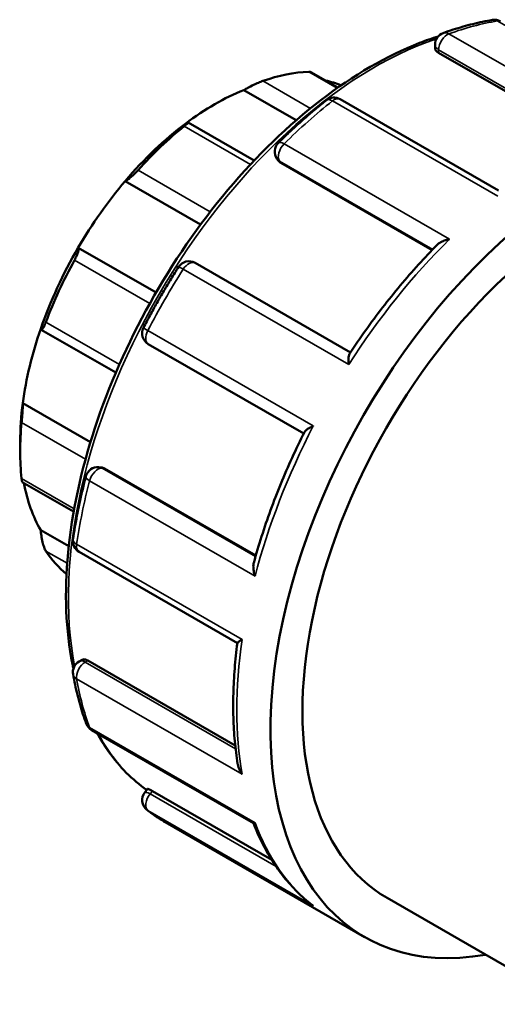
# Model space of a CAD drawing. Header units: millimetres. Extents: x 0 to 901, y -367 to 692.
# Tile 10 of 11: x 736 to 765, y 632 to 692. Entities that reach past the tile are written whole.
import ezdxf

# ---------------------------------------------------------------- set-up
doc = ezdxf.new("R2010")
doc.units = ezdxf.units.MM
doc.layers.add('Visible (ANSI)', color=7, linetype='Continuous', lineweight=50)
doc.layers.add('Visible Narrow (ANSI)', color=7, linetype='Continuous', lineweight=35)

msp = doc.modelspace()

# ---------------------------------------------------------------- linework, layer by layer
at = {"layer": 'Visible (ANSI)'}
for p, q in [((761.346, 690.516), (761.346, 690.73)), ((761.565, 690.24), (770.535, 685.075)), ((755.435, 688.117), (753.787, 689.066)), ((749.704, 687.97), (752.897, 686.13)), ((765.215, 681.859), (755.576, 687.41)), ((750.346, 683.687), (746.324, 686.002)), ((751.803, 683.673), (751.721, 683.791)), ((751.955, 683.536), (761.17, 678.23)), ((742.482, 682.426), (747.076, 679.781)), ((739.622, 678.376), (744.363, 675.646)), ((756.199, 671.999), (746.738, 677.447)), ((737.372, 673.385), (741.915, 670.77)), ((743.891, 672.513), (753.351, 667.065)), ((736.251, 668.923), (740.372, 666.55)), ((736.092, 666.59), (736.092, 665.98)), ((740.887, 665.021), (741.03, 665.008)), ((741.222, 664.945), (750.437, 659.639)), ((736.223, 664.113), (739.348, 662.314)), ((737.344, 661.183), (739.045, 660.204)), ((739.676, 659.868), (749.314, 654.317)), ((739.676, 653.196), (739.861, 653.303)), ((740.21, 653.252), (749.183, 648.084)), ((740.444, 649.024), (750.294, 643.352)), ((743.681, 645.226), (743.85, 645.437)), ((744.139, 645.307), (751.412, 641.118)), ((744.925, 643.411), (757.052, 636.428)), ((758.424, 638.811), (769.673, 632.333))]:
    msp.add_line(p, q, dxfattribs=at)
for centre, start, end in [((764.962, 691.493), 60.06401, 99.44994), ((762.096, 690.73), 109.87828, 180), ((755.201, 686.76), 60.06401, 128.31428), ((752.335, 684.221), 134.57515, 215.02709), ((746.364, 676.797), 60.06401, 147.39496), ((744.265, 673.162), 152.60443, 240.06401), ((740.818, 664.274), 84.76275, 165.40673), ((740.05, 660.517), 171.65084, 240.06401), ((740.05, 652.546), 119.93599, 190.01589), ((740.818, 649.674), 200.39814, 240.06401), ((744.265, 644.756), 141.19183, 232.12288)]:
    msp.add_arc(centre, 0.75, start, end, dxfattribs=at)
for centre, major_axis, start_param, end_param in [((748.466, 673.106), (8.733, 15.165), 0.349739, 0.588871), ((747.936, 673.411), (8.359, 14.515), 0.076356, 0.177783), ((747.936, 673.411), (-8.359, -14.515), 3.775244, 4.074871), ((770.775, 660.259), (13.723, 23.831), 5.832158, 9.875805), ((747.936, 673.411), (-8.359, -14.515), 4.074871, 4.403562), ((748.466, 673.106), (8.733, 15.165), 0.978058, 1.21719), ((770.775, 660.259), (12.351, 21.448), 0, 3.141593), ((747.936, 673.411), (-8.359, -14.515), 4.403562, 4.703189), ((747.936, 673.411), (-8.359, -14.515), 4.703189, 5.031881), ((748.466, 673.106), (8.733, 15.165), 1.606376, 1.845508), ((747.936, 673.411), (-8.359, -14.515), 5.031881, 5.331508), ((747.936, 673.411), (-8.359, -14.515), 5.331508, 5.495853), ((748.466, 673.106), (8.733, 15.165), 2.234695, 2.473827), ((747.936, 673.411), (-8.359, -14.515), 5.691466, 5.959826), ((748.466, 673.106), (-8.733, -15.165), 6.004606, 6.184407)]:
    msp.add_ellipse(centre, major_axis=major_axis, ratio=0.578093, start_param=start_param, end_param=end_param, dxfattribs=at)
for points, knots in [([(764.839, 692.233), (764.643, 692.2), (764.445, 692.163), (764.049, 692.081), (763.85, 692.036), (763.452, 691.938), (763.251, 691.885), (762.85, 691.77), (762.649, 691.709), (762.245, 691.578), (762.043, 691.509), (761.841, 691.436)], [5.9428537, 5.9428537, 5.9428537, 5.9428537, 5.9742666, 5.9742666, 6.0056795, 6.0056795, 6.0370924, 6.0370924, 6.0685053, 6.0685053, 6.0999181, 6.0999181, 6.0999181, 6.0999181]), ([(761.54, 691.234), (761.165, 691.115), (760.787, 690.981), (758.412, 690.053), (756.378, 688.874), (752.425, 685.842), (750.506, 683.989), (746.98, 679.799), (745.373, 677.466), (742.626, 672.552), (741.488, 669.973), (739.793, 664.825), (739.238, 662.256), (738.773, 657.382), (738.864, 655.078), (739.298, 652.937), (739.315, 652.852), (739.334, 652.768)], [6.063138, 6.063138, 6.063138, 6.063138, 6.124396, 6.124396, 6.447011, 6.447011, 6.770118, 6.770118, 7.092688, 7.092688, 7.415054, 7.415054, 7.737687, 7.737687, 8.060852, 8.060852, 8.074211, 8.074211, 8.074211, 8.074211]), ([(761.565, 690.24), (761.499, 690.278), (761.441, 690.324), (761.365, 690.42), (761.346, 690.47), (761.346, 690.515), (761.346, 690.516), (761.346, 690.516)], [0, 0, 0, 0, 0.02822168, 0.02822168, 0.05644335, 0.05644335, 0.05666034, 0.05666034, 0.05666034, 0.05666034]), ([(753.787, 689.066), (753.778, 689.071), (753.766, 689.075), (753.73, 689.082), (753.701, 689.084), (753.667, 689.083)], [0.38246046, 0.38246046, 0.38246046, 0.38246046, 0.39278109, 0.39278109, 0.40873074, 0.40873074, 0.40873074, 0.40873074]), ([(750.859, 688.521), (750.822, 688.508), (750.78, 688.492), (750.69, 688.456), (750.641, 688.436), (750.492, 688.37), (750.387, 688.322), (750.18, 688.222), (750.065, 688.164), (749.863, 688.058), (749.776, 688.01), (749.704, 687.97)], [0.1414236, 0.1414236, 0.1414236, 0.1414236, 0.1573733, 0.1573733, 0.1733229, 0.1733229, 0.2052222, 0.2052222, 0.2440347, 0.2440347, 0.2804833, 0.2804833, 0.2804833, 0.2804833]), ([(754.736, 687.349), (754.537, 687.191), (754.339, 687.03), (753.943, 686.703), (753.746, 686.536), (753.353, 686.196), (753.158, 686.023), (752.769, 685.671), (752.575, 685.492), (752.19, 685.128), (751.999, 684.943), (751.808, 684.755)], [0.1832672, 0.1832672, 0.1832672, 0.1832672, 0.2146801, 0.2146801, 0.2460929, 0.2460929, 0.2775058, 0.2775058, 0.3089187, 0.3089187, 0.3403316, 0.3403316, 0.3403316, 0.3403316]), ([(746.168, 685.934), (746.219, 685.962), (746.262, 685.984), (746.32, 686.007), (746.332, 686.006), (746.316, 685.977), (746.293, 685.953), (746.23, 685.895), (746.204, 685.873), (746.144, 685.822), (746.11, 685.794), (746.073, 685.765)], [0.2696711, 0.2696711, 0.2696711, 0.2696711, 0.3061196, 0.3061196, 0.3449321, 0.3449321, 0.3768314, 0.3768314, 0.3927811, 0.3927811, 0.4087307, 0.4087307, 0.4087307, 0.4087307]), ([(743.266, 683.093), (743.232, 683.055), (743.195, 683.016), (743.12, 682.938), (743.081, 682.899), (742.967, 682.787), (742.892, 682.719), (742.752, 682.6), (742.68, 682.544), (742.563, 682.464), (742.517, 682.439), (742.482, 682.426)], [0.1414236, 0.1414236, 0.1414236, 0.1414236, 0.1573733, 0.1573733, 0.1733229, 0.1733229, 0.2052222, 0.2052222, 0.2440347, 0.2440347, 0.2804833, 0.2804833, 0.2804833, 0.2804833]), ([(761.487, 678.556), (761.532, 678.601), (761.587, 678.643), (761.727, 678.73), (761.818, 678.772), (762.013, 678.844), (762.119, 678.873), (762.23, 678.894), (762.232, 678.894), (762.234, 678.895)], [0.05305267, 0.05305267, 0.05305267, 0.05305267, 0.07748769, 0.07748769, 0.10934444, 0.10934444, 0.14279911, 0.14279911, 0.1433452, 0.1433452, 0.1433452, 0.1433452]), ([(739.622, 678.376), (739.639, 678.365), (739.65, 678.34), (739.651, 678.254), (739.64, 678.192), (739.599, 678.056), (739.57, 677.978), (739.513, 677.846), (739.491, 677.8), (739.445, 677.706), (739.42, 677.658), (739.394, 677.611)], [0.2696711, 0.2696711, 0.2696711, 0.2696711, 0.3061196, 0.3061196, 0.3449321, 0.3449321, 0.3768314, 0.3768314, 0.3927811, 0.3927811, 0.4087307, 0.4087307, 0.4087307, 0.4087307]), ([(761.487, 678.556), (761.1, 678.163), (760.718, 677.759), (759.965, 676.93), (759.595, 676.505), (758.866, 675.635), (758.508, 675.19), (757.806, 674.282), (757.463, 673.82), (756.791, 672.878), (756.463, 672.4), (756.143, 671.914)], [0.3622765, 0.3622765, 0.3622765, 0.3622765, 0.4266636, 0.4266636, 0.4910507, 0.4910507, 0.5554379, 0.5554379, 0.619825, 0.619825, 0.6842121, 0.6842121, 0.6842121, 0.6842121]), ([(745.732, 677.201), (745.579, 676.962), (745.428, 676.721), (745.13, 676.237), (744.984, 675.993), (744.695, 675.502), (744.552, 675.256), (744.272, 674.76), (744.134, 674.511), (743.863, 674.011), (743.73, 673.76), (743.6, 673.508)], [0.7068659, 0.7068659, 0.7068659, 0.7068659, 0.7382788, 0.7382788, 0.7696917, 0.7696917, 0.8011046, 0.8011046, 0.8325175, 0.8325175, 0.8639304, 0.8639304, 0.8639304, 0.8639304]), ([(737.659, 673.851), (737.641, 673.802), (737.622, 673.756), (737.585, 673.669), (737.566, 673.629), (737.514, 673.522), (737.483, 673.47), (737.427, 673.398), (737.401, 673.379), (737.364, 673.385), (737.351, 673.406), (737.344, 673.44)], [0.1414236, 0.1414236, 0.1414236, 0.1414236, 0.1573733, 0.1573733, 0.1733229, 0.1733229, 0.2052222, 0.2052222, 0.2440347, 0.2440347, 0.2804833, 0.2804833, 0.2804833, 0.2804833]), ([(756.096, 671.263), (756.096, 671.264), (756.095, 671.266), (756.083, 671.365), (756.076, 671.459), (756.075, 671.627), (756.08, 671.703), (756.103, 671.828), (756.119, 671.879), (756.143, 671.914)], [-0.00055134, -0.00055134, -0.00055134, -0.00055134, 0, 0, 0.03321332, 0.03321332, 0.06488875, 0.06488875, 0.09432757, 0.09432757, 0.09432757, 0.09432757]), ([(736.251, 668.923), (736.252, 668.863), (736.251, 668.784), (736.244, 668.595), (736.238, 668.482), (736.225, 668.269), (736.217, 668.158), (736.203, 667.993), (736.199, 667.938), (736.189, 667.833), (736.185, 667.783), (736.18, 667.737)], [0.2696711, 0.2696711, 0.2696711, 0.2696711, 0.3061196, 0.3061196, 0.3449321, 0.3449321, 0.3768314, 0.3768314, 0.3927811, 0.3927811, 0.4087307, 0.4087307, 0.4087307, 0.4087307]), ([(753.397, 667.158), (753.415, 667.195), (753.449, 667.233), (753.544, 667.315), (753.607, 667.358), (753.755, 667.443), (753.841, 667.485), (753.935, 667.525), (753.937, 667.525), (753.938, 667.526)], [0.04935313, 0.04935313, 0.04935313, 0.04935313, 0.07748769, 0.07748769, 0.10934444, 0.10934444, 0.14279911, 0.14279911, 0.1433452, 0.1433452, 0.1433452, 0.1433452]), ([(753.397, 667.158), (753.136, 666.638), (752.885, 666.114), (752.406, 665.061), (752.177, 664.532), (751.742, 663.47), (751.535, 662.937), (751.146, 661.871), (750.962, 661.337), (750.62, 660.269), (750.461, 659.736), (750.315, 659.204)], [0.8865873, 0.8865873, 0.8865873, 0.8865873, 0.9509709, 0.9509709, 1.0153544, 1.0153544, 1.079738, 1.079738, 1.1441216, 1.1441216, 1.2085052, 1.2085052, 1.2085052, 1.2085052]), ([(736.18, 664.324), (736.185, 664.283), (736.189, 664.248), (736.199, 664.188), (736.203, 664.165), (736.213, 664.127), (736.218, 664.116), (736.223, 664.114)], [0.1414236, 0.1414236, 0.1414236, 0.1414236, 0.15737325, 0.15737325, 0.1733229, 0.1733229, 0.19297559, 0.19297559, 0.19297559, 0.19297559]), ([(740.093, 664.463), (740.025, 664.204), (739.961, 663.946), (739.838, 663.43), (739.779, 663.172), (739.669, 662.659), (739.616, 662.403), (739.518, 661.892), (739.471, 661.638), (739.385, 661.131), (739.345, 660.878), (739.308, 660.626)], [1.2304647, 1.2304647, 1.2304647, 1.2304647, 1.2618776, 1.2618776, 1.2932905, 1.2932905, 1.3247034, 1.3247034, 1.3561163, 1.3561163, 1.3875292, 1.3875292, 1.3875292, 1.3875292]), ([(737.344, 661.183), (737.351, 661.084), (737.364, 660.968), (737.401, 660.719), (737.427, 660.584), (737.483, 660.355), (737.514, 660.244), (737.566, 660.099), (737.585, 660.054), (737.622, 659.975), (737.641, 659.941), (737.659, 659.913)], [0.2696711, 0.2696711, 0.2696711, 0.2696711, 0.3061196, 0.3061196, 0.3449321, 0.3449321, 0.3768314, 0.3768314, 0.3927811, 0.3927811, 0.4087307, 0.4087307, 0.4087307, 0.4087307]), ([(750.395, 658.388), (750.394, 658.39), (750.393, 658.392), (750.357, 658.497), (750.329, 658.602), (750.293, 658.803), (750.284, 658.901), (750.288, 659.068), (750.297, 659.14), (750.315, 659.204)], [-0.00055134, -0.00055134, -0.00055134, -0.00055134, 0, 0, 0.03321332, 0.03321332, 0.06488875, 0.06488875, 0.09068408, 0.09068408, 0.09068408, 0.09068408]), ([(749.315, 654.322), (749.246, 653.799), (749.192, 653.282), (749.11, 652.258), (749.082, 651.752), (749.056, 650.754), (749.057, 650.261), (749.086, 649.293), (749.115, 648.816), (749.2, 647.881), (749.257, 647.422), (749.328, 646.973)], [1.4084775, 1.4084775, 1.4084775, 1.4084775, 1.4740717, 1.4740717, 1.5396659, 1.5396659, 1.6052601, 1.6052601, 1.6708543, 1.6708543, 1.7364485, 1.7364485, 1.7364485, 1.7364485]), ([(749.315, 654.322), (749.316, 654.328), (749.323, 654.337), (749.355, 654.367), (749.389, 654.392), (749.478, 654.451), (749.536, 654.486), (749.603, 654.525), (749.604, 654.526), (749.605, 654.526)], [0.05800752, 0.05800752, 0.05800752, 0.05800752, 0.07748769, 0.07748769, 0.10934444, 0.10934444, 0.14279911, 0.14279911, 0.1433452, 0.1433452, 0.1433452, 0.1433452]), ([(739.861, 653.303), (739.861, 653.303), (739.861, 653.303), (739.9, 653.325), (739.953, 653.334), (740.075, 653.317), (740.144, 653.29), (740.21, 653.252)], [-0.0565144, -0.0565144, -0.0565144, -0.0565144, -0.05644335, -0.05644335, -0.02822168, -0.02822168, 0, 0, 0, 0]), ([(739.312, 652.416), (739.349, 652.203), (739.39, 651.993), (739.478, 651.578), (739.525, 651.372), (739.626, 650.966), (739.679, 650.766), (739.793, 650.37), (739.853, 650.175), (739.979, 649.79), (740.046, 649.6), (740.115, 649.413)], [1.7540635, 1.7540635, 1.7540635, 1.7540635, 1.7854764, 1.7854764, 1.8168893, 1.8168893, 1.8483022, 1.8483022, 1.879715, 1.879715, 1.9111279, 1.9111279, 1.9111279, 1.9111279]), ([(740.769, 648.837), (740.987, 648.442), (741.223, 648.065), (742.137, 646.784), (742.917, 645.998), (743.8, 645.374)], [8.3044266, 8.3044266, 8.3044266, 8.3044266, 8.3830755, 8.3830755, 8.5874088, 8.5874088, 8.5874088, 8.5874088]), ([(749.605, 646.332), (749.604, 646.333), (749.603, 646.335), (749.537, 646.426), (749.48, 646.522), (749.392, 646.719), (749.358, 646.82), (749.334, 646.939), (749.33, 646.956), (749.328, 646.973)], [-0.00055134, -0.00055134, -0.00055134, -0.00055134, 0, 0, 0.03321332, 0.03321332, 0.06488875, 0.06488875, 0.07015388, 0.07015388, 0.07015388, 0.07015388]), ([(743.851, 645.437), (743.852, 645.439), (743.857, 645.44), (743.881, 645.437), (743.914, 645.425), (744.01, 645.379), (744.072, 645.345), (744.139, 645.307)], [-0.06791735, -0.06791735, -0.06791735, -0.06791735, -0.05644335, -0.05644335, -0.02822168, -0.02822168, 0, 0, 0, 0]), ([(743.805, 644.164), (743.876, 644.109), (743.948, 644.054), (744.094, 643.947), (744.167, 643.895), (744.315, 643.793), (744.39, 643.742), (744.541, 643.644), (744.617, 643.596), (744.77, 643.502), (744.847, 643.456), (744.925, 643.411)], [2.27766227, 2.27766227, 2.27766227, 2.27766227, 2.29375545, 2.29375545, 2.30984864, 2.30984864, 2.32594183, 2.32594183, 2.34203501, 2.34203501, 2.3581282, 2.3581282, 2.3581282, 2.3581282]), ([(750.289, 643.355), (750.45, 642.946), (750.626, 642.552), (751.009, 641.791), (751.217, 641.425), (751.662, 640.726), (751.9, 640.392), (752.405, 639.76), (752.672, 639.461), (753.235, 638.9), (753.53, 638.638), (753.838, 638.395)], [1.925528, 1.925528, 1.925528, 1.925528, 1.9950791, 1.9950791, 2.0649146, 2.0649146, 2.1347501, 2.1347501, 2.2045856, 2.2045856, 2.2744211, 2.2744211, 2.2744211, 2.2744211]), ([(750.294, 643.352), (750.298, 643.35), (750.303, 643.349), (750.328, 643.35), (750.356, 643.36), (750.393, 643.379), (750.394, 643.379), (750.395, 643.379)], [0.09748717, 0.09748717, 0.09748717, 0.09748717, 0.10934444, 0.10934444, 0.14279911, 0.14279911, 0.1433452, 0.1433452, 0.1433452, 0.1433452]), ([(753.938, 638.323), (753.937, 638.324), (753.935, 638.325), (753.901, 638.348), (753.869, 638.371), (753.838, 638.395)], [-0.00055134, -0.00055134, -0.00055134, -0.00055134, 0, 0, 0.01196337, 0.01196337, 0.01196337, 0.01196337])]:
    msp.add_open_spline(points, degree=3, knots=knots, dxfattribs=at)
for points in [[(751.955, 683.536), (751.895, 683.57), (751.842, 683.617), (751.803, 683.673)], [(741.03, 665.008), (741.096, 665.002), (741.163, 664.979), (741.222, 664.945)]]:
    msp.add_open_spline(points, degree=3, dxfattribs=at)
at = {"layer": 'Visible Narrow (ANSI)'}
for p, q in [((765.139, 692.173), (775.216, 686.37)), ((772.269, 685.586), (762.192, 691.389)), ((761.565, 690.24), (761.565, 690.425)), ((761.565, 690.425), (770.717, 685.155)), ((753.667, 689.083), (755.394, 688.088)), ((753.758, 686.851), (750.859, 688.521)), ((755.105, 687.307), (765.181, 681.505)), ((746.073, 685.765), (750.112, 683.439)), ((762.234, 678.895), (752.158, 684.697)), ((751.955, 683.536), (751.875, 683.65)), ((751.875, 683.65), (761.212, 678.274)), ((747.666, 680.559), (743.266, 683.093)), ((739.394, 677.611), (743.979, 674.971)), ((746.02, 677.065), (756.096, 671.263)), ((742.134, 671.274), (737.659, 673.851)), ((753.938, 667.526), (743.862, 673.328)), ((736.18, 667.737), (740.068, 665.498)), ((750.42, 659.581), (741.084, 664.958)), ((741.084, 664.958), (741.222, 664.945)), ((739.378, 662.482), (736.18, 664.324)), ((740.318, 664.191), (750.395, 658.388)), ((749.605, 654.526), (739.529, 660.329)), ((737.659, 659.913), (738.951, 659.169)), ((740.05, 653.16), (740.21, 653.252)), ((749.204, 647.888), (740.05, 653.16)), ((739.529, 652.134), (749.605, 646.332)), ((750.395, 643.379), (740.318, 649.182)), ((744, 645.134), (744.139, 645.307)), ((751.681, 640.712), (744, 645.134)), ((743.862, 644.126), (753.938, 638.323))]:
    msp.add_line(p, q, dxfattribs=at)
for centre, major_axis, ratio, start_param, end_param in [((758.649, 667.242), (13.723, 23.831), 0.578093, 0.443133, 0.600197), ((764.962, 691.493), (-0.123, 0.74), 0.737158, 5.738947, 6.283185), ((762.096, 690.73), (-0.255, 0.705), 0.673359, 5.610145, 6.283185), ((757.694, 667.792), (13.174, 22.878), 0.578093, 0.581466, 2.556254), ((762.096, 690.73), (-0.374, -0.65), 0.578093, 3.74179, 5.495853), ((762.096, 690.73), (-0.75, 0), 0.575862, 0, 0.785398), ((758.649, 667.242), (13.723, 23.831), 0.578093, 0.966732, 1.123796), ((755.201, 686.76), (-0.465, 0.588), 0.463465, 5.423123, 6.283185), ((755.201, 686.76), (0.374, 0.65), 0.578093, 0, 0.966732), ((752.335, 684.221), (-0.374, -0.65), 0.578093, 4.265389, 6.019452), ((752.335, 684.221), (-0.526, 0.534), 0.352714, 5.378328, 6.283185), ((752.335, 684.221), (-0.614, -0.43), 0.787757, 0, 0.35258), ((768.725, 661.439), (13.723, 23.831), 0.578093, 1.123796, 1.49033), ((758.649, 667.242), (13.723, 23.831), 0.578093, 1.49033, 1.647395), ((746.364, 676.797), (-0.632, 0.404), 0.065587, 5.330308, 6.283185), ((746.364, 676.797), (0.374, 0.65), 0.578093, 0, 1.49033), ((744.265, 673.162), (-0.666, 0.345), 0.062441, 0, 0.953021), ((744.265, 673.162), (-0.374, -0.65), 0.578093, 4.788987, 6.283185), ((768.725, 661.439), (13.723, 23.831), 0.578093, 1.647395, 2.013929), ((740.818, 664.274), (0.374, 0.65), 0.578093, 0.259866, 2.013929), ((740.818, 664.274), (0.068, 0.747), 0.788574, 5.935257, 6.283185), ((758.649, 667.242), (13.723, 23.831), 0.578093, 2.013929, 2.170994), ((740.818, 664.274), (-0.726, 0.189), 0.349865, 0, 0.905753), ((740.05, 660.517), (-0.742, 0.109), 0.460865, 0, 0.861376), ((740.05, 660.517), (-0.374, -0.65), 0.578093, 5.312586, 6.283185), ((768.725, 661.439), (13.723, 23.831), 0.578093, 2.170994, 2.537528), ((740.05, 652.546), (-0.374, -0.65), 0.578093, 3.925057, 5.679121), ((740.05, 652.546), (-0.374, 0.65), 0.578093, 5.499721, 6.283185), ((740.05, 652.546), (-0.739, -0.13), 0.671571, 0, 0.675785), ((758.649, 667.242), (13.723, 23.831), 0.578093, 2.537528, 2.694592), ((740.818, 649.674), (-0.703, -0.261), 0.7358, 0, 0.547837), ((740.818, 649.674), (-0.374, -0.65), 0.578093, 5.836185, 6.283185), ((757.694, 667.792), (-13.174, -22.878), 0.578093, 5.941263, 6.227268), ((744.265, 644.756), (-0.584, 0.47), 0.212712, 5.345472, 6.283185), ((744.265, 644.756), (-0.374, -0.65), 0.578093, 4.448656, 6.202719), ((744.265, 644.756), (-0.46, -0.592), 0.813331, 0, 0.112971), ((758.649, 667.242), (-13.723, -23.831), 0.578093, 6.202719, 6.283185), ((768.725, 661.439), (-13.723, -23.831), 0.578093, 5.836185, 6.202719)]:
    msp.add_ellipse(centre, major_axis=major_axis, ratio=ratio, start_param=start_param, end_param=end_param, dxfattribs=at)

doc.saveas('drawing.dxf')
